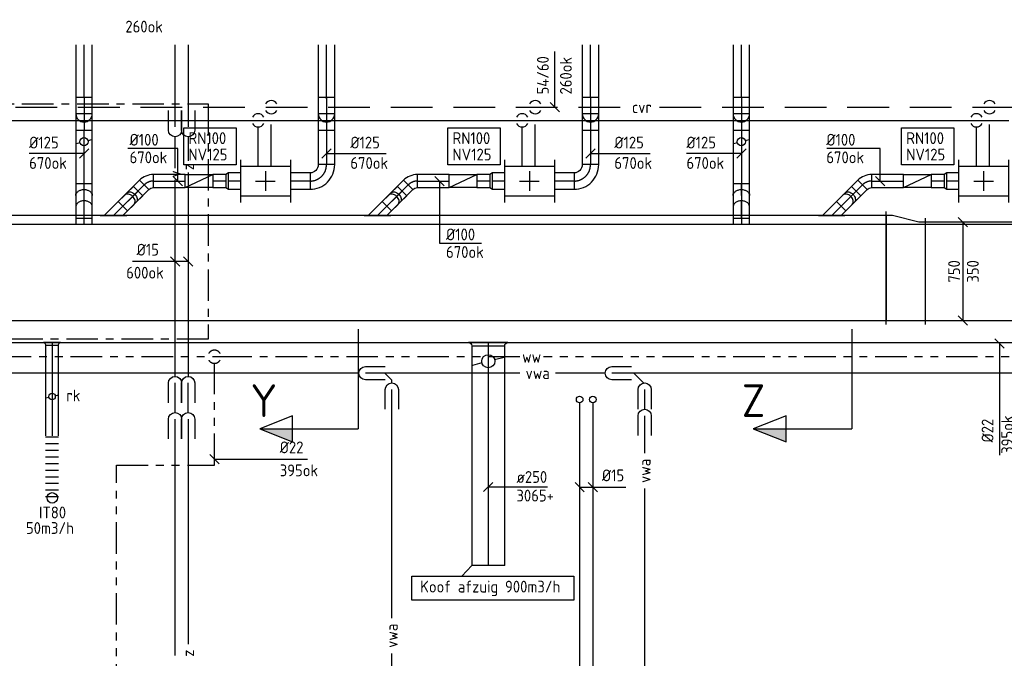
# Model space of a CAD drawing. Header units: millimetres. Extents: x 83336 to 140913, y 137697 to 176199.
# Tile 31 of 45: x 111068 to 118562, y 170829 to 175691. Entities that reach past the tile are written whole.
import ezdxf
from ezdxf.enums import TextEntityAlignment as Align

# ---------------------------------------------------------------- set-up
doc = ezdxf.new("R2010")
doc.units = ezdxf.units.MM
doc.header["$LTSCALE"] = 50
for name, pattern in [('CENTER2', [28.575, 19.05, -3.175, 3.175, -3.175]), ('CENTRE', [2, 1.25, -0.25, 0.25, -0.25]), ('CENTRE2', [28.575, 19.05, -3.175, 3.175, -3.175]), ('DASHED2', [9.525, 6.35, -3.175]), ('KOUDWATER', [8.4, 4.8, -1.2, 1.2, -1.2]), ('WARMWATER', [10.8, 4.8, -1.2, 1.2, -1.2, 1.2, -1.2])]:
    doc.linetypes.add(name, pattern=pattern)
doc.layers.get('0').update_dxf_attribs({"linetype": 'CONTINUOUS'})
for name, color, linetype in [('0T_BIJSCHRIFT', 7, 'CONTINUOUS'), ('WL520000_VWA', 4, 'CONTINUOUS'), ('WL5310--_KW', 2, 'KOUDWATER'), ('WL5320--_WW', 2, 'WARMWATER'), ('WL540000_V', 1, 'CONTINUOUS'), ('WL540000_Z', 1, 'CONTINUOUS'), ('WL561---_SYMBOOL', 2, 'CONTINUOUS'), ('WL5611--_CV-A', 3, 'CONTINUOUS'), ('WL5612--_CV-R', 3, 'DASHED2'), ('WL570---_HARTLIJN', 1, 'CENTRE'), ('WL5771--_T_KANAAL-C', 3, 'CONTINUOUS'), ('WL5771--_T_KANAAL-H', 1, 'CONTINUOUS'), ('WL5772--_R_FLEX-C', 2, 'CONTINUOUS'), ('WL5772--_R_KANAAL-C', 4, 'CONTINUOUS'), ('WL5772--_R_KANAAL-H', 1, 'CONTINUOUS'), ('WL5772--_R_ORNAMENT-C', 2, 'CONTINUOUS'), ('WL5773--_HARTLIJN', 1, 'CENTER2'), ('WM530---_MATEN-B', 1, 'CONTINUOUS'), ('WM540---_MATEN-B', 1, 'CONTINUOUS'), ('WM560---_MATEN-B', 1, 'CONTINUOUS'), ('WM570---_R_MATEN-B', 1, 'CONTINUOUS'), ('WM570---_T_MATEN-B', 1, 'CONTINUOUS'), ('WT520---_CODE', 7, 'CONTINUOUS'), ('WT532---_CODE', 1, 'CONTINUOUS'), ('WT540---_CODE', 7, 'CONTINUOUS'), ('WT540000_CODE', 7, 'CONTINUOUS'), ('WT561---_CODE', 1, 'CONTINUOUS'), ('WT5771--_BIJSCHRIFT', 7, 'CONTINUOUS'), ('WT5772--_BIJSCHRIFT', 7, 'CONTINUOUS')]:
    doc.layers.add(name, color=color, linetype=linetype)
doc.styles.add('LZ-MAATVOEREN', font='simplex.shx')
doc.styles.add('MAATVOERING', font='iso.shx')
doc.styles.add('NORCDE', font='isocp.shx')
doc.styles.add('NORTXT', font='isocp.shx')
doc.styles.add('SA-BEMATEN', font='iso.shx')
doc.styles.add('Smalschuin', font='isocp.shx')

# ---------------------------------------------------------------- blocks, each defined once
blk = doc.blocks.new('MVLINE')
blk.add_line((35.4, -35.4), (-35.4, 35.4))
blk = doc.blocks.new('BO_WZ')
blk.add_lwpolyline([(-1.5, 0.5), (0, 0.5, -1), (0, -0.5), (-1.5, -0.5)], format="xyb")
at = {"invisible_edges": 15}
for points in [[(-0.6, 0.5, 0), (-0.6, -0.5, 0), (0, -0.5, 0), (0, 0.5, 0)], [(0, 0, 0), (0.155, 0.476, 0), (0, 0.5, 0)], [(0, 0, 0), (0.294, 0.405, 0), (0.155, 0.476, 0)], [(0, 0, 0), (0.405, 0.294, 0), (0.294, 0.405, 0)], [(0, 0, 0), (0.476, 0.155, 0), (0.405, 0.294, 0)], [(0, 0, 0), (0.5, 0, 0), (0.476, 0.155, 0)], [(0, 0, 0), (0, -0.5, 0), (0.155, -0.476, 0)], [(0, 0, 0), (0.155, -0.476, 0), (0.294, -0.405, 0)], [(0, 0, 0), (0.294, -0.405, 0), (0.405, -0.294, 0)], [(0, 0, 0), (0.405, -0.294, 0), (0.476, -0.155, 0)], [(0, 0, 0), (0.476, -0.155, 0), (0.5, 0, 0)]]:
    blk.add_3dface(points, dxfattribs=at)
blk = doc.blocks.new('BO1_WZ')
for start, end in [(30, 150), (210, 330)]:
    blk.add_arc((0, 0), 0.5, start, end)
at = {"invisible_edges": 15}
blk.add_3dface([(-0.01, 0.49), (-0.01, -0.49), (0.01, -0.49), (0.01, 0.49)], dxfattribs=at)
blk = doc.blocks.new('NW3')
at = {"layer": 'WL5771--_T_KANAAL-C'}
for p, q in [((0, 162.5), (0, -162.5)), ((380, 162.5), (380, -162.5)), ((0, 112.5), (380, 112.5)), ((0, -112.5), (380, -112.5))]:
    blk.add_line(p, q, dxfattribs=at)
at = {"layer": 'WL5771--_T_KANAAL-H'}
for p, q in [((190, 75), (190, -75)), ((115, 0), (265, 0))]:
    blk.add_line(p, q, dxfattribs=at)
blk = doc.blocks.new('NV125')
at = {"layer": 'WL5771--_T_KANAAL-C'}
blk.add_blockref('NW3', (0, 0), dxfattribs=at)
blk = doc.blocks.new('KARO')
for p, q in [((1, 0.5), (0, 0.5)), ((0, -0.5), (1, -0.5))]:
    blk.add_line(p, q)
at = {"layer": 'WL5773--_HARTLIJN'}
blk.add_line((0, 0), (1, 0), dxfattribs=at)
blk = doc.blocks.new('OAF10000045R')
blk.add_line((-100.7, 0), (100.7, 0))
blk.add_lwpolyline([(-70.7, 0), (35.4, 106.1), (106.1, 35.4), (70.7, 0)])
at = {"layer": 'WL5773--_HARTLIJN'}
blk.add_line((0, 0), (70.7, 70.7), dxfattribs=at)
blk = doc.blocks.new('OBO10000045H')
blk.add_lwpolyline([(50, -41.4, 0.198912), (6.1, 64.6), (-64.6, -6.1, -0.198912), (-50, -41.4)], format="xyb", close=True)
at = {"invisible_edges": 15}
for points in [[(-61.7, -9.3), (14.9, 55), (6.1, 64.6), (-64.6, -6.1)], [(-59, -12.7), (22.9, 44.6), (14.9, 55), (-61.7, -9.3)], [(-56.7, -16.4), (29.9, 33.6), (22.9, 44.6), (-59, -12.7)], [(-54.7, -20.3), (35.9, 22), (29.9, 33.6), (-56.7, -16.4)], [(-53, -24.3), (41, 9.9), (35.9, 22), (-54.7, -20.3)], [(-51.7, -28.5), (44.9, -2.6), (41, 9.9), (-53, -24.3)], [(-50.8, -32.7), (47.7, -15.4), (44.9, -2.6), (-51.7, -28.5)], [(-50.2, -37.1), (49.4, -28.3), (47.7, -15.4), (-50.8, -32.7)], [(-50, -41.4), (50, -41.4), (49.4, -28.3), (-50.2, -37.1)]]:
    blk.add_3dface(points, dxfattribs=at)
at = {"layer": 'WL5773--_HARTLIJN'}
blk.add_arc((-100, -41.4), 100, 0, 45, dxfattribs=at)
blk = doc.blocks.new('RB45DO')
blk.add_lwpolyline([(0.707107, 0.5), (0, 0.5), (0, -0.5), (0.707107, -0.5, 0.133256), (0.835518, -0.465158, 0.106756), (0.957107, -0.353553, 0.082828), (1.032249, -0.198077, 0.071352), (1.06066, 0, 0.071352), (1.032249, 0.198077, 0.082828), (0.957107, 0.353553, 0.106756), (0.835518, 0.465158, 0.133256)], format="xyb", close=True)
at = {"layer": 'WL570---_HARTLIJN'}
blk.add_line((0, 0), (1.06066, 0), dxfattribs=at)
blk = doc.blocks.new('OBO10000045N')
at = {"xscale": 100, "yscale": 100, "zscale": 100}
blk.add_blockref('RB45DO', (0, 0), dxfattribs=at)
blk = doc.blocks.new('RB45UP')
blk.add_lwpolyline([(0, -0.5), (0.707107, -0.5), (0.707107, 0.5), (0, 0.5, -0.133256), (0.128411, 0.465158, -0.106756), (0.25, 0.353553, -0.082828), (0.325143, 0.198077, -0.071352), (0.353553, 0, -0.071352), (0.325143, -0.198077, -0.082828), (0.25, -0.353553, -0.106756), (0.128411, -0.465158, -0.133256)], format="xyb", close=True)
at = {"layer": 'WL570---_HARTLIJN'}
blk.add_line((0, 0), (0.707107, 0), dxfattribs=at)
blk = doc.blocks.new('OBO10000045O')
at = {"xscale": 100, "yscale": 100, "zscale": 100}
blk.add_blockref('RB45UP', (0, 0), dxfattribs=at)
blk = doc.blocks.new('OBO12500090ZH')
blk.add_lwpolyline([(-62.5, -125), (62.5, -125), (62.5, 0, 1), (-62.5, 0)], format="xyb", close=True)
at = {"layer": 'WL5773--_HARTLIJN'}
for points in [[(-62.5, 0), (62.5, 0)], [(0, -125), (0, 62.5)]]:
    blk.add_lwpolyline(points, dxfattribs=at)
blk = doc.blocks.new('OBO12500090ZH_8')
blk.add_lwpolyline([(-62.5, 0), (-62.5, -125), (62.5, -125), (62.5, 0)])
at = {"layer": 'WL5773--_HARTLIJN'}
blk.add_line((0, 0), (0, -125), dxfattribs=at)
blk = doc.blocks.new('OBO12500090H')
blk.add_lwpolyline([(62.5, -125, 0.414214), (-125, 62.5), (-125, -62.5, -0.414214), (-62.5, -125)], format="xyb", close=True)
at = {"invisible_edges": 15}
for points in [[(-114.1, -63.4), (-92.4, 59.7), (-125, 62.5), (-125, -62.5)], [(-103.6, -66.3), (-60.9, 51.2), (-92.4, 59.7), (-114.1, -63.4)], [(-93.8, -70.9), (-31.3, 37.4), (-60.9, 51.2), (-103.6, -66.3)], [(-84.8, -77.1), (-4.5, 18.6), (-31.3, 37.4), (-93.8, -70.9)], [(-77.1, -84.8), (18.6, -4.5), (-4.5, 18.6), (-84.8, -77.1)], [(-70.9, -93.8), (37.4, -31.3), (18.6, -4.5), (-77.1, -84.8)], [(-66.3, -103.6), (51.2, -60.9), (37.4, -31.3), (-70.9, -93.8)], [(-63.4, -114.1), (59.7, -92.4), (51.2, -60.9), (-66.3, -103.6)], [(-62.5, -125), (62.5, -125), (59.7, -92.4), (-63.4, -114.1)]]:
    blk.add_3dface(points, dxfattribs=at)
at = {"layer": 'WL5773--_HARTLIJN'}
blk.add_arc((-125, -125), 125, 0, 90, dxfattribs=at)
blk = doc.blocks.new('KARH')
for p, q in [((1, 0.5), (0, 0.5)), ((0, 0), (0, 0)), ((1, 0), (1, 0)), ((0, -0.5), (1, -0.5))]:
    blk.add_line(p, q)
at = {"invisible_edges": 15}
blk.add_3dface([(0, 0.5), (0, -0.5), (1, -0.5), (1, 0.5)], dxfattribs=at)
blk = doc.blocks.new('OBO12500045N')
at = {"xscale": 125, "yscale": 125, "zscale": 125}
blk.add_blockref('RB45DO', (0, 0), dxfattribs=at)
blk = doc.blocks.new('OBO12500045O')
at = {"xscale": 125, "yscale": 125, "zscale": 125}
blk.add_blockref('RB45UP', (0, 0), dxfattribs=at)
blk = doc.blocks.new('VV18003507503505030050LG-F')
for p, q in [((0, -430), (0, 430)), ((300, -430), (300, 380))]:
    blk.add_line(p, q)
blk.add_lwpolyline([(0, -400), (300, -400), (300, 350), (250, 350), (50, 400), (0, 400)], close=True)
blk = doc.blocks.new('ORK12500000')
at = {"layer": 'WL5772--_R_KANAAL-H'}
for p, q in [((30.2, 8.1), (60.4, 16.2)), ((-30.2, -8.1), (-60.4, -16.2))]:
    blk.add_line(p, q, dxfattribs=at)
blk.add_circle((0, 0), 31.2, dxfattribs=at)
blk = doc.blocks.new('P5')
at = {"color": 2}
for p, q in [((-750, 0), (-500, 100)), ((-500, 100), (-500, -100)), ((-500, -100), (-750, 0)), ((-750, 0), (0, 0))]:
    blk.add_line(p, q, dxfattribs=at)
blk.add_solid([(-750, 0), (-500, 100), (-500, 0)], dxfattribs=at)
blk = doc.blocks.new('OAF250250252590HH')
blk.add_lwpolyline([(150, 450, -0.414214), (125, 475), (125, 475), (-125, 475), (-125, 475, -0.414214), (-150, 450)], format="xyb", close=True)
at = {"layer": 'WL5773--_HARTLIJN'}
blk.add_line((0, 450), (0, 475), dxfattribs=at)
blk = doc.blocks.new('ORK25000000')
at = {"layer": 'WL5771--_T_KANAAL-H'}
for p, q in [((48.3, 12.9), (120.7, 32.4)), ((-48.3, -12.9), (-120.7, -32.4))]:
    blk.add_line(p, q, dxfattribs=at)
blk.add_circle((0, 0), 50, dxfattribs=at)
blk = doc.blocks.new('ORN_A_RN')
blk.add_circle((0, 0), 0.5)
at = {"color": 1, "style": 'LZ-MAATVOEREN', "flags": 9}
for tag, p in [('ROS_TYPE', (0.633, 0.683)), ('ROS_M3H', (0.633, 0.483)), ('ROS_ZIJDE', (0.633, 0.283)), ('ROS_STAT', (0.633, 0.083))]:
    blk.add_attdef(tag, p, '', height=0.125, dxfattribs=at)
blk = doc.blocks.new('FLLINE100')
blk.add_line((0, -50), (0, 50))
blk = doc.blocks.new('OEX1000045500')
at = {"rotation": 90}
for p in [(0, 0), (0, -50.5), (0, -101.1), (0, -151.6), (0, -202.2), (0, -252.7), (0, -303.3), (0, -353.8), (0, -404.4), (0, -454.9)]:
    blk.add_blockref('FLLINE100', p, dxfattribs=at)
blk = doc.blocks.new('OAF100250152090HH')
blk.add_lwpolyline([(65, 450, -0.414214), (50, 465), (50, 470), (-50, 470), (-50, 465, -0.414214), (-65, 450)], format="xyb", close=True)
at = {"layer": 'WL5773--_HARTLIJN'}
blk.add_line((0, 450), (0, 470), dxfattribs=at)
blk = doc.blocks.new('ORK10000000')
at = {"layer": 'WL5772--_R_KANAAL-H'}
for p, q in [((24.1, 6.5), (48.3, 12.9)), ((-24.1, -6.5), (-48.3, -12.9))]:
    blk.add_line(p, q, dxfattribs=at)
blk.add_circle((0, 0), 25, dxfattribs=at)
blk = doc.blocks.new('SS53TP06')
blk.add_circle((0, 0), 0.5)

msp = doc.modelspace()

# ---------------------------------------------------------------- linework, layer by layer
for p, q in [((111852.67838, 174270.71068), (111968.6439, 174386.67619)), ((113862.25384, 174270.71068), (113978.21935, 174386.67619)), ((117319.75384, 174270.71068), (117435.71935, 174386.67619)), ((112250, 172700), (112250, 172925)), ((112350, 172700), (112350, 172925))]:
    msp.add_line(p, q)
at = {"color": 2, "linetype": 'CENTRE2'}
for p, q in [((113644.48023, 173335.59376), (113644.48023, 172575.80698)), ((117401.40587, 173335.59376), (117401.40587, 172575.80698))]:
    msp.add_line(p, q, dxfattribs=at)
at = {"layer": 'WL520000_VWA'}
for p, q in [((113650, 173000), (108158.5, 173000)), ((114875.46954, 173000), (113700, 173000)), ((113847, 173000), (113900, 172947)), ((115525, 173000), (115145.46954, 173000)), ((120575, 173000), (115575, 173000)), ((115742, 173000), (115817.55707, 172924.44293)), ((113900, 172925), (113900, 172947)), ((113900, 171135), (113900, 172875)), ((115825, 172725), (115825, 172875)), ((115825, 172390.55556), (115825, 172675)), ((115825, 169815), (115825, 172120.55556)), ((113900, 168725), (113900, 170865))]:
    msp.add_line(p, q, dxfattribs=at)
at = {"layer": 'WL5310--_KW'}
for p, q in [((109825, 175050), (112502.76493, 175050)), ((112502.76493, 175050), (112502.76493, 173259.88548)), ((112502.76493, 173259.88548), (94417.54388, 173259.88548))]:
    msp.add_line(p, q, dxfattribs=at)
at = {"layer": 'WL5320--_WW'}
for p, q in [((112775, 173125), (107900, 173125)), ((112550, 172300), (112550, 173075)), ((114874.61475, 173125), (112775, 173125)), ((120519.54359, 173125), (115054.61475, 173125)), ((111804.37762, 172300), (112550, 172300)), ((111804.37762, 168925), (111804.37762, 172300))]:
    msp.add_line(p, q, dxfattribs=at)
at = {"layer": 'WL540000_V'}
for p, q in [((112250, 174875), (112250, 175500)), ((112250, 174561.66667), (112250, 174800)), ((112250, 172975), (112250, 174471.66667)), ((115430, 172775), (115430, 167069.06217)), ((112250, 170851.27988), (112250, 172650))]:
    msp.add_line(p, q, dxfattribs=at)
at = {"layer": 'WL540000_Z'}
for p, q in [((112350, 175500), (112350, 174875)), ((112350, 174800), (112350, 174617.22222)), ((112350, 174527.22222), (112350, 172975)), ((115330, 172775), (115330, 167145.3141)), ((112350, 172650), (112350, 170936.37899))]:
    msp.add_line(p, q, dxfattribs=at)
at = {"layer": 'WL5611--_CV-A'}
for p, q in [((97741.42136, 174925), (118597.15542, 174925)), ((112882.78559, 174575), (112882.78559, 174875)), ((114892.36105, 174575), (114892.36105, 174875)), ((118349.86105, 174575), (118349.86105, 174875))]:
    msp.add_line(p, q, dxfattribs=at)
at = {"layer": 'WL5612--_CV-R'}
for p, q in [((97700, 175025), (115668.57143, 175025)), ((115938.57143, 175025), (123950, 175025)), ((112982.78559, 174575), (112982.78559, 174975)), ((114992.36105, 174575), (114992.36105, 174975)), ((118449.86105, 174575), (118449.86105, 174975))]:
    msp.add_line(p, q, dxfattribs=at)
at = {"layer": 'WL5771--_T_KANAAL-C'}
for p, q in [((112327.92454, 174512.5), (112537.92454, 174512.5)), ((112327.92454, 174412.5), (112327.92454, 174512.5)), ((112537.92454, 174512.5), (112537.92454, 174412.5)), ((114337.5, 174512.5), (114547.5, 174512.5)), ((114337.5, 174412.5), (114337.5, 174512.5)), ((114547.5, 174512.5), (114547.5, 174412.5)), ((117795, 174512.5), (118005, 174512.5)), ((117795, 174412.5), (117795, 174512.5)), ((118005, 174512.5), (118005, 174412.5)), ((112537.92454, 174412.5), (112327.92454, 174412.5)), ((114547.5, 174412.5), (114337.5, 174412.5)), ((118005, 174412.5), (117795, 174412.5))]:
    msp.add_line(p, q, dxfattribs=at)
for points in [[(112657.92454, 174525), (112637.92454, 174512.5), (112637.92454, 174412.5), (112657.92454, 174400)], [(114667.5, 174525), (114647.5, 174512.5), (114647.5, 174412.5), (114667.5, 174400)], [(118125, 174525), (118105, 174512.5), (118105, 174412.5), (118125, 174400)]]:
    msp.add_lwpolyline(points, close=True, dxfattribs=at)
at = {"layer": 'WL5772--_R_KANAAL-C'}
msp.add_line((114759.54359, 171535), (114509.54359, 171535), dxfattribs=at)
at = {"layer": 'WM530---_MATEN-B'}
for points in [[(118525, 173225), (118525, 172950), (118525, 172375)], [(112550, 172344.59668), (112975, 172344.59668), (113259.19154, 172344.59668)]]:
    msp.add_lwpolyline(points, dxfattribs=at)
at = {"layer": 'WM540---_MATEN-B'}
for points in [[(112350, 173850), (112150, 173850), (111926.11704, 173850)], [(115330, 172131.38781), (115505, 172131.38781), (115681.53108, 172131.38781)]]:
    msp.add_lwpolyline(points, dxfattribs=at)
at = {"layer": 'WM560---_MATEN-B'}
msp.add_lwpolyline([(115140.09451, 175025), (115140.09451, 175100), (115140.09451, 175450)], dxfattribs=at)
at = {"layer": 'WM570---_R_MATEN-B'}
for points in [[(111557.4693, 174672.2981), (111557.4693, 174672.2981), (111140.11151, 174672.2981)], [(113402.92454, 174672.2981), (113534.71578, 174672.2981), (113856.98275, 174672.2981)], [(115412.5, 174672.2981), (115544.29124, 174672.2981), (115866.55821, 174672.2981)], [(116560.89778, 174672.2981), (116560.89778, 174672.2981), (116143.53998, 174672.2981)], [(114634.54359, 172133.14206), (114798.89059, 172133.14206), (115085.17384, 172133.14206)]]:
    msp.add_lwpolyline(points, dxfattribs=at)
at = {"layer": 'WM570---_T_MATEN-B', "color": 1}
for p, q in [((112327.92454, 174412.5), (112537.92454, 174512.5)), ((114337.5, 174412.5), (114547.5, 174512.5)), ((117795, 174412.5), (118005, 174512.5))]:
    msp.add_line(p, q, dxfattribs=at)
at = {"layer": 'WM570---_T_MATEN-B'}
for points in [[(112317.49023, 174869.18829), (112714.18253, 174869.18829), (112714.18253, 174585.33975), (112317.49023, 174585.33975)], [(114327.33588, 174869.18829), (114724.02818, 174869.18829), (114724.02818, 174585.33975), (114327.33588, 174585.33975)], [(117781.10384, 174869.18829), (118177.79614, 174869.18829), (118177.79614, 174585.33975), (117781.10384, 174585.33975)]]:
    msp.add_lwpolyline(points, close=True, dxfattribs=at)
for points in [[(112272.4709, 174462.5), (112272.4709, 174710.51896), (111891.80387, 174710.51896)], [(117617.20381, 174462.5), (117617.20381, 174710.51896), (117210.96524, 174710.51896)], [(114263.073, 174462.5), (114263.073, 173989.59704), (114581.68292, 173989.59704)], [(118247.53471, 174150), (118247.53471, 173400)]]:
    msp.add_lwpolyline(points, dxfattribs=at)
at = {"layer": 'WT5771--_BIJSCHRIFT', "color": 1}
msp.add_line((114509.54359, 171535), (114433.06693, 171454.2376), dxfattribs=at)
msp.add_lwpolyline([(114053.41285, 171454.2376), (115286.2352, 171454.2376), (115286.2352, 171270.49368), (114053.41285, 171270.49368)], close=True, dxfattribs=at)

# ---------------------------------------------------------------- block references
at = {"color": 2, "xscale": -1, "rotation": 180}
for p in [(113644.48023, 172575.80698), (117401.40587, 172575.80698)]:
    msp.add_blockref('P5', p, dxfattribs=at)
at = {"layer": 'WL520000_VWA', "xscale": 100, "yscale": 100, "zscale": 100}
for p, rotation in [((113700, 173000), 180), ((115575, 173000), 180), ((113900, 172875), 90), ((115825, 172875), 90), ((115825, 172675), 90)]:
    msp.add_blockref('BO_WZ', p, dxfattribs=dict(at, rotation=rotation))
at = {"layer": 'WL5320--_WW', "xscale": 100, "yscale": 100, "zscale": 100, "rotation": 180}
msp.add_blockref('BO1_WZ', (112550, 173125), dxfattribs=at)
at = {"layer": 'WL540000_V', "xscale": 100, "yscale": 100, "zscale": 100}
for p, rotation in [((112250, 174850), 270), ((112250, 172925), 90), ((112250, 172650), 90)]:
    msp.add_blockref('BO_WZ', p, dxfattribs=dict(at, rotation=rotation))
at = {"layer": 'WL540000_Z'}
for name, p, xscale, yscale, zscale, rotation in [('BO_WZ', (112350, 174850), 100, 100, 100, 270), ('BO_WZ', (112350, 172925), 100, 100, 100, 90), ('SS53TP06', (115330, 172800), 50, 50, 50, 180), ('SS53TP06', (115430, 172800), 50, 50, 50, 180), ('BO_WZ', (112350, 172650), 100, 100, 100, 90)]:
    msp.add_blockref(name, p, dxfattribs=dict(at, xscale=xscale, yscale=yscale, zscale=zscale, rotation=rotation))
at = {"layer": 'WL561---_SYMBOOL', "xscale": 100, "yscale": 100, "zscale": 100, "rotation": 180}
for p in [(112982.78559, 175025), (114992.36105, 175025), (118449.86105, 175025), (112882.78559, 174925), (114892.36105, 174925), (118349.86105, 174925)]:
    msp.add_blockref('BO1_WZ', p, dxfattribs=at)
at = {"layer": 'WL5771--_T_KANAAL-C'}
for p, xscale, yscale, zscale, rotation in [((113402.92454, 175089.20705), 410.7929501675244, 125, 125, 90), ((115412.5, 175099.93077), 400.0692272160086, 125, 125, 90), ((113402.92454, 175037.43035), 36.61165235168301, 125, 125, 270), ((113402.92454, 174912.43035), 324.9303545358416, 125, 125, 270.0000000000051), ((115412.5, 174912.43035), 324.9303545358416, 125, 125, 270), ((112637.92454, 174462.5), 100, 100, 100, 180), ((112747.92454, 174462.5), 90, 125, 125, 180), ((113277.92454, 174462.5), 150, 125, 125, 180), ((114647.5, 174462.5), 100, 100, 100, 180), ((114757.5, 174462.5), 90, 125, 125, 180), ((115287.5, 174462.5), 150, 125, 125, 180), ((118105, 174462.5), 100, 100, 100, 180), ((118215, 174462.5), 90, 125, 125, 180), ((112015.17838, 174433.21068), 229.8097038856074, 100, 100, 225.0000000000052), ((114024.75384, 174433.21068), 229.8097038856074, 100, 100, 225.0000000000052), ((117482.25384, 174433.21068), 229.8097038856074, 100, 100, 225.0000000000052)]:
    msp.add_blockref('KARO', p, dxfattribs=dict(at, xscale=xscale, yscale=yscale, zscale=zscale, rotation=rotation))
for name, p, rotation in [('OBO12500090ZH', (113402.92454, 174975), 180), ('OBO12500090ZH', (115412.5, 174974.93077), 180), ('OBO12500090H', (113402.92454, 174462.5), 270), ('OBO12500090H', (115412.5, 174462.5), 270), ('OBO10000045H', (112044.46771, 174462.5), 90), ('OBO10000045H', (114054.04316, 174462.5), 90), ('OBO10000045H', (117511.54316, 174462.5), 90), ('OBO10000045O', (111918.64388, 174336.67617), 45), ('OBO10000045O', (113928.21934, 174336.67617), 45), ('OBO10000045O', (117385.71934, 174336.67617), 45), ('OBO10000045N', (111852.67838, 174270.71068), 45), ('OBO10000045N', (113862.25384, 174270.71068), 45), ('OBO10000045N', (117319.75384, 174270.71068), 45)]:
    msp.add_blockref(name, p, dxfattribs=dict(at, rotation=rotation))
for name, p in [('OBO12500090ZH_8', (113402.92454, 174975)), ('OBO12500090ZH_8', (115412.5, 174974.93077)), ('NV125', (112747.92454, 174462.5)), ('NV125', (114757.5, 174462.5)), ('NV125', (118215, 174462.5)), ('OAF10000045R', (111781.96771, 174200)), ('OAF10000045R', (113791.54316, 174200)), ('OAF10000045R', (117249.04316, 174200)), ('VV18003507503505030050LG-F', (117662.35771, 173800))]:
    msp.add_blockref(name, p, dxfattribs=at)
for name, p, xscale, yscale, zscale in [('KARO', (112085.88906, 174462.5), 242.0354790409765, 100, 100), ('KARO', (114095.46452, 174462.5), 242.0354790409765, 100, 100), ('KARO', (117552.96452, 174462.5), 242.0354790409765, 100, 100), ('KARH', (102152.777, 173800), 15509.58071458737, 800, 350), ('KARH', (117962.35771, 173775), 1967.459373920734, 750, 350)]:
    msp.add_blockref(name, p, dxfattribs=dict(at, xscale=xscale, yscale=yscale, zscale=zscale))
at = {"layer": 'WL5772--_R_FLEX-C'}
msp.add_blockref('OEX1000045500', (111313.72198, 172512.26478), dxfattribs=at)
at = {"layer": 'WL5772--_R_KANAAL-C'}
for p, xscale, yscale, zscale, rotation in [((111557.4693, 175099.95115), 400.0488473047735, 125, 125, 90), ((116560.89778, 175100), 399.9999999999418, 125, 125, 90), ((116560.89778, 174912.43035), 779.4303545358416, 125, 125, 270), ((111557.4693, 174133), 716.9511526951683, 125, 125, 90), ((111313.72198, 173212.9656), 689.8705526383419, 100, 100, 270.0000000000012), ((114634.54359, 173208), 1673.000000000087, 250, 250, 270)]:
    msp.add_blockref('KARO', p, dxfattribs=dict(at, xscale=xscale, yscale=yscale, zscale=zscale, rotation=rotation))
for name, p, rotation in [('OBO12500090ZH', (111557.4693, 174974.95115), 180), ('OBO12500090ZH', (116560.89778, 174975), 180), ('ORK12500000', (111557.4693, 174762.43035), 180), ('ORK12500000', (116560.89778, 174762.43035), 180), ('OBO12500045O', (111557.4693, 174353.80441), 90), ('OBO12500045O', (116560.89778, 174353.80441), 90), ('OBO12500045N', (111557.4693, 174179.58437), 90), ('OBO12500045N', (116560.89778, 174179.58437), 90), ('OAF100250152090HH', (111313.72198, 173683), 180), ('OAF250250252590HH', (114634.54359, 173683), 180), ('ORK10000000', (111313.72198, 172821.32524), 180)]:
    msp.add_blockref(name, p, dxfattribs=dict(at, rotation=rotation))
for name, p in [('OBO12500090ZH_8', (111557.4693, 174974.95115)), ('OBO12500090ZH_8', (116560.89778, 174975)), ('ORK25000000', (114634.54359, 173090.4597))]:
    msp.add_blockref(name, p, dxfattribs=at)
at = {"layer": 'WL5772--_R_KANAAL-C', "xscale": 12678.82715777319, "yscale": 900, "zscale": 250}
msp.add_blockref('KARH', (107594.78875, 173683), dxfattribs=at)
at = {"layer": 'WL5772--_R_ORNAMENT-C', "xscale": 80, "yscale": 80, "zscale": 80}
msp.add_blockref('ORN_A_RN', (111315.54359, 172050), dxfattribs=at)
at = {"layer": 'WM530---_MATEN-B'}
for p in [(118525, 173225), (112550, 172344.59668)]:
    msp.add_blockref('MVLINE', p, dxfattribs=at)
at = {"layer": 'WM540---_MATEN-B'}
for p in [(112250, 173850), (112350, 173850), (115330, 172131.38781), (115430, 172131.38781)]:
    msp.add_blockref('MVLINE', p, dxfattribs=at)
at = {"layer": 'WM560---_MATEN-B'}
msp.add_blockref('MVLINE', (115140.09451, 175025), dxfattribs=at)
at = {"layer": 'WM570---_R_MATEN-B', "rotation": 90}
for p in [(111557.4693, 174672.2981), (113402.92454, 174672.2981), (115412.5, 174672.2981), (116560.89778, 174672.2981), (114634.54359, 172133.14206)]:
    msp.add_blockref('MVLINE', p, dxfattribs=at)
at = {"layer": 'WM570---_T_MATEN-B'}
for p in [(112272.4709, 174462.5), (114263.073, 174462.5), (117617.20381, 174462.5), (118247.53471, 174150), (118247.53471, 173400)]:
    msp.add_blockref('MVLINE', p, dxfattribs=at)

# ---------------------------------------------------------------- texts
at = {"layer": '0T_BIJSCHRIFT', "color": 4, "style": 'Smalschuin'}
for s, p in [('Y', (112825.08682, 172790.83347)), ('Z', (116565.25659, 172790.83347))]:
    msp.add_text(s, height=250, dxfattribs=at).set_placement(p, align=Align.MIDDLE_LEFT)
at = {"layer": 'WM530---_MATEN-B', "color": 1, "style": 'MAATVOERING'}
for s, p in [('%%c22', (118480, 172652.5)), ('395ok', (118630, 172677.5))]:
    msp.add_text(s, height=90, rotation=90, dxfattribs=at).set_placement(p, align=Align.RIGHT)
for s, p in [('%%c22', (113047, 172389.59668)), ('395ok', (113047, 172214.59668))]:
    msp.add_text(s, height=90, dxfattribs=at).set_placement(p)
at = {"layer": 'WM540---_MATEN-B', "color": 1, "style": 'MAATVOERING'}
for s, p in [('260ok', (111872, 175593.67633)), ('%%c15', (115500.00759, 172176.38781))]:
    msp.add_text(s, height=90, dxfattribs=at).set_placement(p)
for s, p in [('%%c15', (112127.5, 173895)), ('600ok', (112164.28571, 173720))]:
    msp.add_text(s, height=90, dxfattribs=at).set_placement(p, align=Align.RIGHT)
at = {"layer": 'WM560---_MATEN-B', "color": 1, "style": 'MAATVOERING'}
for s, p in [('260ok', (115270.09451, 175122)), ('54/60', (115095.09451, 175122))]:
    msp.add_text(s, height=90, rotation=90, dxfattribs=at).set_placement(p)
at = {"layer": 'WM570---_R_MATEN-B', "color": 1, "style": 'NORTXT'}
for s, p in [('%%c125', (111139.65722, 174710.6055)), ('%%c125', (113584.71578, 174710.6055)), ('%%c125', (115594.29124, 174710.6055)), ('%%c125', (116143.08569, 174710.6055)), ('670ok', (111139.65722, 174555.08041)), ('670ok', (113584.71578, 174555.08041)), ('670ok', (115594.29124, 174555.08041)), ('670ok', (116143.08569, 174555.08041)), ('ø250', (114848.89059, 172164.39206)), ('3065+', (114848.89059, 172022.55396))]:
    msp.add_text(s, height=90, dxfattribs=at).set_placement(p)
at = {"layer": 'WM570---_T_MATEN-B', "color": 1, "style": 'NORTXT'}
for s, p in [('%%c100', (111904.0729, 174732.12668)), ('%%c100', (117207.90735, 174732.12668)), ('670ok', (111904.0729, 174598.11238)), ('670ok', (117207.90735, 174598.11238)), ('%%c100', (114313.073, 174011.20476)), ('670ok', (114313.073, 173877.19046))]:
    msp.add_text(s, height=90, dxfattribs=at).set_placement(p)
at = {"layer": 'WM570---_T_MATEN-B', "style": 'Smalschuin'}
for s, p in [('RN100', (112352.30792, 174789.49049)), ('RN100', (114362.15357, 174789.49049)), ('RN100', (117815.92153, 174789.49049)), ('NV125', (112352.30792, 174664.49049)), ('NV125', (114362.15357, 174664.49049)), ('NV125', (117815.92153, 174664.49049))]:
    msp.add_text(s, height=90, dxfattribs=at).set_placement(p, align=Align.MIDDLE_LEFT)
at = {"layer": 'WM570---_T_MATEN-B', "color": 1, "style": 'NORTXT'}
for s, p in [('750', (118225.20042, 173775)), ('350', (118367.90259, 173775))]:
    msp.add_text(s, height=90, rotation=90, dxfattribs=at).set_placement(p, align=Align.CENTER)
at = {"layer": 'WT520---_CODE', "color": 1, "style": 'SA-BEMATEN'}
msp.add_text('vwa', height=90, dxfattribs=at).set_placement((115010.46954, 173000), align=Align.MIDDLE)
for p in [(115825, 172255.55556), (113900, 171000)]:
    msp.add_text('vwa', height=90, rotation=90, dxfattribs=at).set_placement(p, align=Align.MIDDLE)
at = {"layer": 'WT532---_CODE', "color": 1, "style": 'SA-BEMATEN'}
msp.add_text('ww', height=90, dxfattribs=at).set_placement((114964.61475, 173125), align=Align.MIDDLE)
at = {"layer": 'WT540---_CODE', "color": 1, "style": 'SA-BEMATEN'}
for s, p in [('z', (112350, 174572.22222)), ('v', (112250, 174516.66667))]:
    msp.add_text(s, height=90, rotation=90, dxfattribs=at).set_placement(p, align=Align.MIDDLE)
at = {"layer": 'WT540000_CODE', "color": 1, "style": 'NORCDE'}
msp.add_text('z', height=90, rotation=90, dxfattribs=at).set_placement((112350, 170868.37899), align=Align.MIDDLE)
at = {"layer": 'WT561---_CODE', "color": 1, "style": 'MAATVOERING'}
msp.add_text('cvr', height=90, dxfattribs=at).set_placement((115803.57143, 175025), align=Align.MIDDLE)
at = {"layer": 'WT5771--_BIJSCHRIFT', "color": 1, "style": 'Smalschuin'}
for s, p in [('IT80', (111214.63403, 171938.89283)), ('50m3/h', (111115.33678, 171820.65736)), ('Koof afzuig 900m3/h', (114115.73531, 171374.64537))]:
    msp.add_text(s, height=90, dxfattribs=at).set_placement(p, align=Align.MIDDLE_LEFT)
at = {"layer": 'WT5772--_BIJSCHRIFT', "color": 1, "style": 'Smalschuin'}
msp.add_text('rk', height=90, dxfattribs=at).set_placement((111422.79214, 172830.13758), align=Align.MIDDLE_LEFT)

doc.saveas('drawing.dxf')
